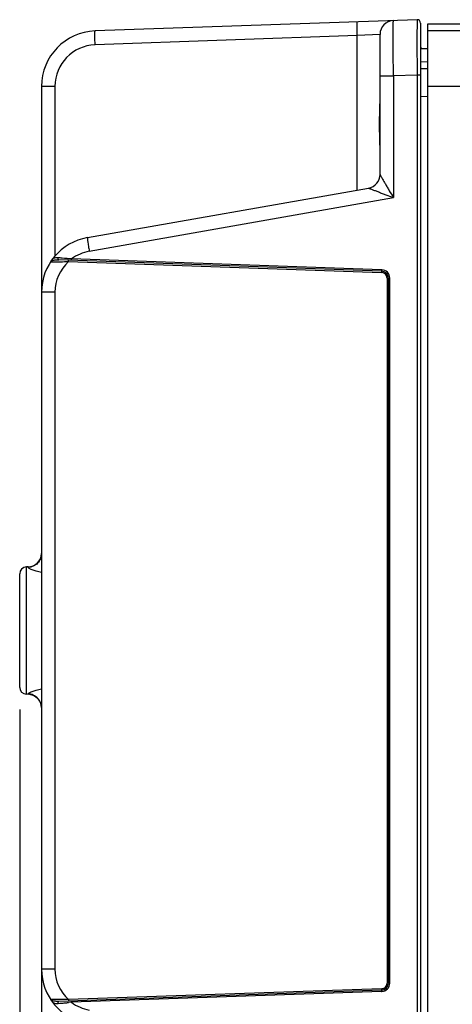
# Model space of a CAD drawing. Header units: inches. Extents: x 0 to 34, y 0 to 22.
# Tile 59 of 106: x 12.4 to 13.6, y 4 to 6.7. Entities that reach past the tile are written whole.
import ezdxf

# ---------------------------------------------------------------- set-up
doc = ezdxf.new("R2010")
doc.units = ezdxf.units.IN
doc.header["$LTSCALE"] = 1.87
doc.header["$MEASUREMENT"] = 0
doc.layers.get('0').update_dxf_attribs({"linetype": 'CONTINUOUS'})
doc.layers.add('DIMENSIONS', color=7, linetype='CONTINUOUS')
doc.styles.get("Standard").update_dxf_attribs({"font": 'txt', "width": 0.8})
doc.dimstyles.new('DIMSTYLE_1', dxfattribs={"dimtxt": 0.125, "dimasz": 0.18, "dimexe": 0.125, "dimexo": 0.0625, "dimgap": 0.0625, "dimtad": 0, "dimtih": 1, "dimtoh": 1, "dimzin": 4, "dimdsep": 46, "dimtxsty": 'STANDARD', "dimblk": '_FILLED', "dimblk1": '_FILLED', "dimblk2": '_FILLED', "dimcen": 0.09, "dimadec": 0, "dimazin": 0, "dimtp": 0.01, "dimtm": 0.01, "dimtfac": 1, "dimtofl": 0, "dimtmove": 0, "dimatfit": 3, "dimldrblk": '_FILLED', "dimfxl": 1, "dimtolj": 1, "dimtzin": 4, "dimarcsym": 0})

# ---------------------------------------------------------------- blocks, each defined once
blk = doc.blocks.new('_FILLED')
at = {"color": 0, "linetype": 'BYBLOCK'}
blk.add_solid([(0, 0), (-1, 0.174), (-1, -0.174)], dxfattribs=at)
blk = doc.blocks.new('*D14')
at = {"layer": 'DIMENSIONS', "color": 2, "linetype": 'CONTINUOUS'}
for p, q in [((15.2659, 3.9419), (15.2659, 2.4024)), ((12.4166, 3.4045), (12.4166, 2.4024)), ((12.4166, 2.5274), (13.2162, 2.5274)), ((15.2659, 2.5274), (14.4662, 2.5274))]:
    blk.add_line(p, q, dxfattribs=at)
at = {"layer": 'DIMENSIONS', "color": 2, "linetype": 'CONTINUOUS', "xscale": 0.18, "yscale": 0.18, "zscale": 0.18, "rotation": 180}
blk.add_blockref('_FILLED', (12.4166, 2.5274), dxfattribs=at)
at = {"layer": 'DIMENSIONS', "color": 2, "linetype": 'CONTINUOUS', "xscale": 0.18, "yscale": 0.18, "zscale": 0.18}
blk.add_blockref('_FILLED', (15.2659, 2.5274), dxfattribs=at)
at = {"layer": 'DIMENSIONS', "color": 2, "linetype": 'CONTINUOUS', "insert": (13.8412, 2.5899), "char_height": 0.125, "width": 1.125, "attachment_point": 2, "line_spacing_factor": 0.9}
blk.add_mtext('2.85{\\Ftxt.shx;\\W1.000000;\\H0.125000; }[72.4]', dxfattribs=at)
blk = doc.blocks.new('*D17')
at = {"layer": 'DIMENSIONS', "color": 2, "linetype": 'CONTINUOUS'}
for p, q in [((12.3546, 4.7884), (12.3546, 0.9024)), ((20.9956, 3.3148), (20.9956, 0.9024)), ((12.3546, 1.0274), (16.0001, 1.0274)), ((20.9956, 1.0274), (17.3501, 1.0274))]:
    blk.add_line(p, q, dxfattribs=at)
at = {"layer": 'DIMENSIONS', "color": 2, "linetype": 'CONTINUOUS', "xscale": 0.18, "yscale": 0.18, "zscale": 0.18, "rotation": 180}
blk.add_blockref('_FILLED', (12.3546, 1.0274), dxfattribs=at)
at = {"layer": 'DIMENSIONS', "color": 2, "linetype": 'CONTINUOUS', "xscale": 0.18, "yscale": 0.18, "zscale": 0.18}
blk.add_blockref('_FILLED', (20.9956, 1.0274), dxfattribs=at)
at = {"layer": 'DIMENSIONS', "color": 2, "linetype": 'CONTINUOUS', "insert": (16.6751, 1.0899), "char_height": 0.125, "width": 1.225, "attachment_point": 2, "line_spacing_factor": 0.9}
blk.add_mtext('8.64{\\Ftxt.shx;\\W1.000000;\\H0.125000; }[219.5]', dxfattribs=at)

msp = doc.modelspace()

# ---------------------------------------------------------------- linework, layer by layer
at = {"color": 7, "linetype": 'CONTINUOUS'}
for p, q in [((13.4822, 6.746), (12.5686, 6.7141)), ((13.4822, 6.746), (13.482, 6.6921)), ((13.4924, 6.7362), (13.4924, 3.2875)), ((13.5125, 3.2898), (13.5125, 6.734)), ((13.5125, 6.734), (20.8855, 6.734)), ((14.069, 6.7141), (13.5125, 6.7141)), ((13.3126, 6.7007), (12.5686, 6.6747)), ((13.3772, 6.7043), (13.3126, 6.7007)), ((13.3126, 6.2625), (13.3126, 6.7007)), ((13.3772, 6.3069), (13.3772, 6.7043)), ((13.482, 6.6921), (13.482, 6.6868)), ((13.482, 6.6868), (13.4822, 6.5886)), ((13.4924, 6.6639), (13.5125, 6.6639)), ((13.4924, 6.6273), (13.5125, 6.6268)), ((13.4924, 6.6076), (13.5125, 6.6071)), ((13.3772, 6.5863), (13.4152, 6.5863)), ((13.4822, 6.5886), (13.4152, 6.5863)), ((13.4152, 6.5863), (13.4152, 6.2409)), ((13.4822, 6.5886), (13.4822, 3.4351)), ((13.4924, 6.5886), (13.4822, 6.5886)), ((12.4166, 6.5567), (12.4166, 3.467)), ((12.4546, 6.5567), (12.4166, 6.5567)), ((12.4546, 6.5567), (12.4546, 6.0747)), ((14.1043, 6.5568), (13.5125, 6.5568)), ((13.4924, 6.5289), (13.5125, 6.5284)), ((12.5467, 6.1275), (13.3447, 6.2682)), ((12.5522, 6.0887), (13.4152, 6.2409)), ((12.4467, 6.0648), (12.4471, 6.0655)), ((12.4817, 6.0686), (12.4748, 6.0691)), ((12.489, 6.068), (12.4817, 6.0686)), ((13.3818, 6.0361), (12.5018, 6.0669)), ((12.5018, 6.0629), (12.5018, 6.0669)), ((12.4425, 6.059), (12.4518, 6.059)), ((13.3818, 6.0322), (12.4658, 6.0642)), ((12.4762, 6.0591), (12.4821, 6.0592)), ((12.4927, 6.0593), (12.4927, 6.0633)), ((12.4927, 6.0593), (13.3818, 6.0283)), ((13.3818, 6.0361), (13.3818, 6.0322)), ((13.3818, 6.0322), (13.3818, 6.0283)), ((13.397, 6.0125), (13.397, 4.0112)), ((13.397, 6.0125), (13.4046, 6.0125)), ((13.4008, 4.0112), (13.4008, 6.0125)), ((13.4046, 4.0112), (13.4046, 6.0125)), ((12.4546, 5.9724), (12.4166, 5.9724)), ((12.4546, 5.9724), (12.4546, 4.0513)), ((12.3546, 4.8509), (12.3546, 5.1728)), ((12.3786, 5.1927), (12.3736, 5.1925)), ((12.3736, 4.8312), (12.3736, 5.1925)), ((12.3786, 5.1914), (12.3786, 5.1927)), ((12.3786, 4.831), (12.3736, 4.8312)), ((12.3786, 4.831), (12.3786, 4.8323)), ((12.4546, 4.0513), (12.4166, 4.0513)), ((13.4046, 4.0112), (13.397, 4.0112)), ((13.3818, 3.9915), (12.4658, 3.9595)), ((13.3818, 3.9954), (12.4927, 3.9644)), ((13.3818, 3.9876), (12.5018, 3.9568)), ((13.3818, 3.9954), (13.3818, 3.9915)), ((13.3818, 3.9915), (13.3818, 3.9876)), ((12.443, 3.9642), (12.4425, 3.9647)), ((12.4434, 3.9647), (12.4425, 3.9647)), ((12.4437, 3.9635), (12.443, 3.9642)), ((12.4731, 3.9646), (12.4434, 3.9647)), ((12.4463, 3.9619), (12.4437, 3.9635)), ((12.4466, 3.9592), (12.4471, 3.9582)), ((12.4658, 3.9595), (12.4577, 3.9595)), ((12.4927, 3.9644), (12.4927, 3.9605)), ((12.5018, 3.9568), (12.4929, 3.9561)), ((12.5018, 3.9568), (12.5018, 3.9608))]:
    msp.add_line(p, q, dxfattribs=at)
for centre, radius, start, end in [((13.4166, 6.7043), 0.0394, 91.9961, 179.9999), ((13.4825, 6.7362), 0.00984, 0.0145, 91.9995), ((12.5741, 6.5567), 0.1575, 92, 180), ((12.5727, 6.5567), 0.1181, 92.0005, 179.9995), ((13.4993, 6.6717), 0.00787, 207.3556, 269.9989), ((13.3378, 6.3069), 0.0394, 280, 0.0001), ((13.3379, 6.3069), 0.0394, 280.0378, 359.9923), ((12.5741, 5.9724), 0.1575, 99.9917, 180), ((12.1871, 2.5192), 3.5616, 85.3663, 85.5456), ((12.0613, 1.0161), 5.0699, 85.016, 85.1617), ((12.5727, 5.9724), 0.1181, 100.0006, 126.8747), ((12.4585, 6.0384), 0.0264, 116.8125, 117.5433), ((12.4602, 6.035), 0.0302, 116.1195, 116.7703), ((12.4473, 9.6135), 3.5545, 270.0714, 270.4649), ((12.5727, 5.9724), 0.1181, 132.6087, 179.999), ((12.4429, 9.9774), 3.9184, 270.5734, 270.7286), ((13.381, 6.013), 0.0232, 85.8352, 87.9893), ((13.3811, 6.0125), 0.0197, 359.9992, 88), ((13.3809, 6.0123), 0.0239, 66.2035, 85.7685), ((13.381, 6.0125), 0.0236, 21.8381, 66.1094), ((13.3812, 6.0125), 0.0158, 14.461, 30.0201), ((13.3812, 6.0125), 0.0158, 0.0282, 14.3963), ((13.3808, 6.0125), 0.0239, 1.8404, 21.7489), ((13.3815, 6.0125), 0.0231, 0.0023, 1.7636), ((12.3772, 5.232), 0.0394, 272, 357.7832), ((12.3743, 5.1728), 0.0197, 92, 180), ((12.3743, 4.8509), 0.0197, 180, 268), ((12.3772, 4.7917), 0.0394, 2.2168, 88), ((12.5741, 4.0513), 0.1575, 180, 260), ((12.5727, 4.0513), 0.1181, 180.001, 227.3916), ((13.3811, 4.0112), 0.0197, 271.9914, 0.0008), ((13.3813, 4.0112), 0.0158, 286.5607, 302.0281), ((13.381, 4.0112), 0.0236, 293.8125, 338.0645), ((13.3808, 4.0112), 0.0239, 338.1561, 358.1502), ((13.3815, 4.0112), 0.0231, 358.2283, 359.9977), ((13.3813, 4.0112), 0.0158, 272.0279, 286.4972), ((13.381, 4.0108), 0.0232, 272.0105, 274.158), ((13.3809, 4.0114), 0.0239, 274.2237, 293.7204), ((12.4585, 3.9854), 0.0265, 242.4649, 243.2014), ((12.4606, 3.9895), 0.0311, 243.2573, 243.8844), ((12.4518, 3.9717), 0.0112, 243.8889, 247.8642), ((12.4528, 3.974), 0.0138, 247.8478, 250.7874), ((12.1341, 8.171), 4.2302, 274.4698, 274.5936), ((12.1644, 7.7882), 3.8462, 274.6, 274.7522), ((12.4481, 0.5568), 3.4078, 89.4593, 89.5789), ((12.4436, 0.1069), 3.8578, 89.2706, 89.4562), ((12.1267, 8.2406), 4.3001, 274.7528, 274.8849), ((12.5727, 4.0513), 0.1181, 233.1246, 259.9995)]:
    msp.add_arc(centre, radius, start, end, dxfattribs=at)
for points, knots in [([(13.3126, 6.7007), (13.3124, 6.7057), (13.3122, 6.713), (13.3121, 6.7223), (13.312, 6.7282), (13.3121, 6.733), (13.3121, 6.7363), (13.3123, 6.7382), (13.3124, 6.7392), (13.3124, 6.7397), (13.3125, 6.7401), (13.3126, 6.7401)], [0, 0, 0, 0, 0.381918, 0.554511, 0.70568, 0.829768, 0.922221, 0.955324, 0.979311, 0.994089, 1, 1, 1, 1]), ([(13.4152, 6.5863), (13.4151, 6.5965), (13.415, 6.6166), (13.4148, 6.6457), (13.4147, 6.6726), (13.4146, 6.6931), (13.4146, 6.7075), (13.4147, 6.7167), (13.4147, 6.7246), (13.4148, 6.7312), (13.4148, 6.7358), (13.4149, 6.7388), (13.415, 6.7405), (13.415, 6.7418), (13.415, 6.7428), (13.4152, 6.7433), (13.4151, 6.7437), (13.4152, 6.7437)], [0, 0, 0, 0, 0.195034, 0.382617, 0.555453, 0.706967, 0.772862, 0.831306, 0.881754, 0.92371, 0.956774, 0.969874, 0.980635, 0.989034, 0.99506, 0.998707, 1, 1, 1, 1]), ([(12.5686, 6.6747), (12.5684, 6.6798), (12.5682, 6.687), (12.568, 6.6963), (12.568, 6.7022), (12.568, 6.707), (12.5681, 6.7103), (12.5682, 6.7123), (12.5683, 6.7132), (12.5684, 6.7137), (12.5685, 6.7141), (12.5686, 6.7141)], [0, 0, 0, 0, 0.381918, 0.554511, 0.70568, 0.829768, 0.922221, 0.955324, 0.979311, 0.994089, 1, 1, 1, 1]), ([(13.3772, 6.376), (13.3772, 6.3879), (13.3764, 6.4122), (13.3756, 6.4488), (13.3764, 6.4855), (13.3772, 6.5098), (13.3772, 6.5217)], [0, 0, 0, 0, 0.24609, 0.499987, 0.753897, 1, 1, 1, 1]), ([(13.3772, 6.3069), (13.3772, 6.3065), (13.3779, 6.3055), (13.3788, 6.3034), (13.3805, 6.3005), (13.3825, 6.2969), (13.3847, 6.293), (13.388, 6.2872), (13.3924, 6.2796), (13.3979, 6.2702), (13.4055, 6.2573), (13.4113, 6.2475), (13.4152, 6.2409)], [0, 0, 0, 0, 0.0144, 0.046666, 0.091924, 0.146029, 0.206156, 0.270482, 0.40738, 0.551108, 0.698818, 1, 1, 1, 1]), ([(13.3447, 6.2682), (13.3447, 6.2682), (13.3447, 6.2682), (13.3447, 6.2682), (13.3447, 6.2682)], [0, 0, 0, 0, 0.48573, 1, 1, 1, 1]), ([(13.3447, 6.2682), (13.345, 6.268), (13.3461, 6.2676), (13.3481, 6.2667), (13.3512, 6.2655), (13.3564, 6.2634), (13.3638, 6.2606), (13.3733, 6.2569), (13.3834, 6.253), (13.3974, 6.2476), (13.4081, 6.2436), (13.4152, 6.2409)], [0, 0, 0, 0, 0.013256, 0.044714, 0.089402, 0.143133, 0.267278, 0.404296, 0.548456, 0.696848, 1, 1, 1, 1]), ([(12.5467, 6.1275), (12.5466, 6.1275), (12.5466, 6.1271), (12.5466, 6.1266), (12.5466, 6.1256), (12.5468, 6.1237), (12.5472, 6.1204), (12.5478, 6.1157), (12.5487, 6.1099), (12.5501, 6.1008), (12.5513, 6.0936), (12.5522, 6.0887)], [0, 0, 0, 0, 0.005881, 0.020631, 0.044585, 0.077647, 0.170002, 0.293993, 0.445099, 0.617699, 1, 1, 1, 1]), ([(12.4637, 6.07), (12.4619, 6.0702), (12.4584, 6.0703), (12.4537, 6.0698), (12.4497, 6.0683), (12.4478, 6.0665), (12.4471, 6.0655)], [0, 0, 0, 0, 0.311226, 0.57369, 0.794356, 1, 1, 1, 1]), ([(12.4658, 6.0642), (12.4648, 6.0642), (12.4631, 6.0664), (12.4633, 6.0688), (12.4637, 6.07)], [0, 0, 0, 0, 0.429475, 1, 1, 1, 1]), ([(12.4425, 6.059), (12.4427, 6.0593), (12.4437, 6.0604), (12.4451, 6.0612), (12.4463, 6.0618)], [0, 0, 0, 0, 0.183622, 1, 1, 1, 1]), ([(12.4469, 6.0621), (12.4471, 6.0622), (12.4483, 6.0628), (12.4496, 6.0631), (12.4506, 6.0633)], [0, 0, 0, 0, 0.229513, 1, 1, 1, 1]), ([(12.4506, 6.0633), (12.4511, 6.0634), (12.4531, 6.0638), (12.4551, 6.064), (12.4567, 6.0641)], [0, 0, 0, 0, 0.227631, 1, 1, 1, 1]), ([(12.4567, 6.0641), (12.4574, 6.0642), (12.4605, 6.0643), (12.4635, 6.0643), (12.4658, 6.0642)], [0, 0, 0, 0, 0.232107, 1, 1, 1, 1]), ([(12.4166, 5.2305), (12.4166, 5.2255), (12.4146, 5.2155), (12.4062, 5.2027), (12.3936, 5.1939), (12.3836, 5.1916), (12.3786, 5.1914)], [0, 0, 0, 0, 0.249209, 0.498874, 0.749194, 1, 1, 1, 1]), ([(12.4166, 5.1771), (12.4116, 5.178), (12.4025, 5.1802), (12.392, 5.1837), (12.3853, 5.1865), (12.3818, 5.1883), (12.3796, 5.1898), (12.3786, 5.1909), (12.3786, 5.1914)], [0, 0, 0, 0, 0.370547, 0.679689, 0.802458, 0.898626, 0.964443, 1, 1, 1, 1]), ([(12.3786, 4.8323), (12.3786, 4.8328), (12.3796, 4.8339), (12.3818, 4.8354), (12.3853, 4.8372), (12.392, 4.84), (12.4025, 4.8435), (12.4116, 4.8457), (12.4166, 4.8466)], [0, 0, 0, 0, 0.035556, 0.101376, 0.197533, 0.320283, 0.629404, 1, 1, 1, 1]), ([(12.4166, 4.7932), (12.4166, 4.7982), (12.4146, 4.8082), (12.4062, 4.821), (12.3936, 4.8298), (12.3836, 4.8321), (12.3786, 4.8323)], [0, 0, 0, 0, 0.249208, 0.498873, 0.749194, 1, 1, 1, 1]), ([(12.4577, 3.9595), (12.4568, 3.9596), (12.4536, 3.9598), (12.4504, 3.9603), (12.4482, 3.961)], [0, 0, 0, 0, 0.28787, 1, 1, 1, 1]), ([(12.4511, 3.955), (12.4519, 3.9546), (12.456, 3.9533), (12.4604, 3.9534), (12.4637, 3.9537)], [0, 0, 0, 0, 0.209635, 1, 1, 1, 1]), ([(12.4637, 3.9537), (12.4633, 3.9549), (12.4631, 3.9573), (12.4648, 3.9595), (12.4658, 3.9595)], [0, 0, 0, 0, 0.570531, 1, 1, 1, 1])]:
    msp.add_open_spline(points, degree=3, knots=knots, dxfattribs=at)
for points in [[(12.4469, 6.0621), (12.4465, 6.0629), (12.4464, 6.064), (12.4467, 6.0648)], [(13.3898, 6.0258), (13.3874, 6.0273), (13.3846, 6.0282), (13.3818, 6.0283)], [(13.3949, 6.0204), (13.3937, 6.0226), (13.3919, 6.0245), (13.3898, 6.0258)], [(13.3896, 3.9978), (13.3917, 3.9991), (13.3936, 4.001), (13.3948, 4.0031)], [(13.3948, 4.0031), (13.3962, 4.0055), (13.397, 4.0084), (13.397, 4.0112)], [(12.4469, 3.9616), (12.4465, 3.9609), (12.4464, 3.96), (12.4466, 3.9592)], [(12.4471, 3.9582), (12.4481, 3.9568), (12.4495, 3.9557), (12.4511, 3.955)]]:
    msp.add_open_spline(points, degree=3, dxfattribs=at)

# ---------------------------------------------------------------- dimensions: what is measured, and where the dimension line sits
at = {"layer": 'DIMENSIONS', "color": 2, "linetype": 'CONTINUOUS'}
for base, p1, p2, picture, middle in [((20.9956, 1.0274), (12.3546, 4.8509), (20.9956, 3.3773), '*D17', (16.6751, 1.0274)), ((15.2659, 2.5274), (12.4166, 3.467), (15.2659, 4.0044), '*D14', (13.8412, 2.5274))]:
    dim = msp.add_linear_dim(base=base, p1=p1, p2=p2, dimstyle='DIMSTYLE_1', dxfattribs=at)
    dim.commit()
    dim.dimension.update_dxf_attribs({"geometry": picture, "text_midpoint": middle, "dimtype": 160})

doc.saveas('drawing.dxf')
